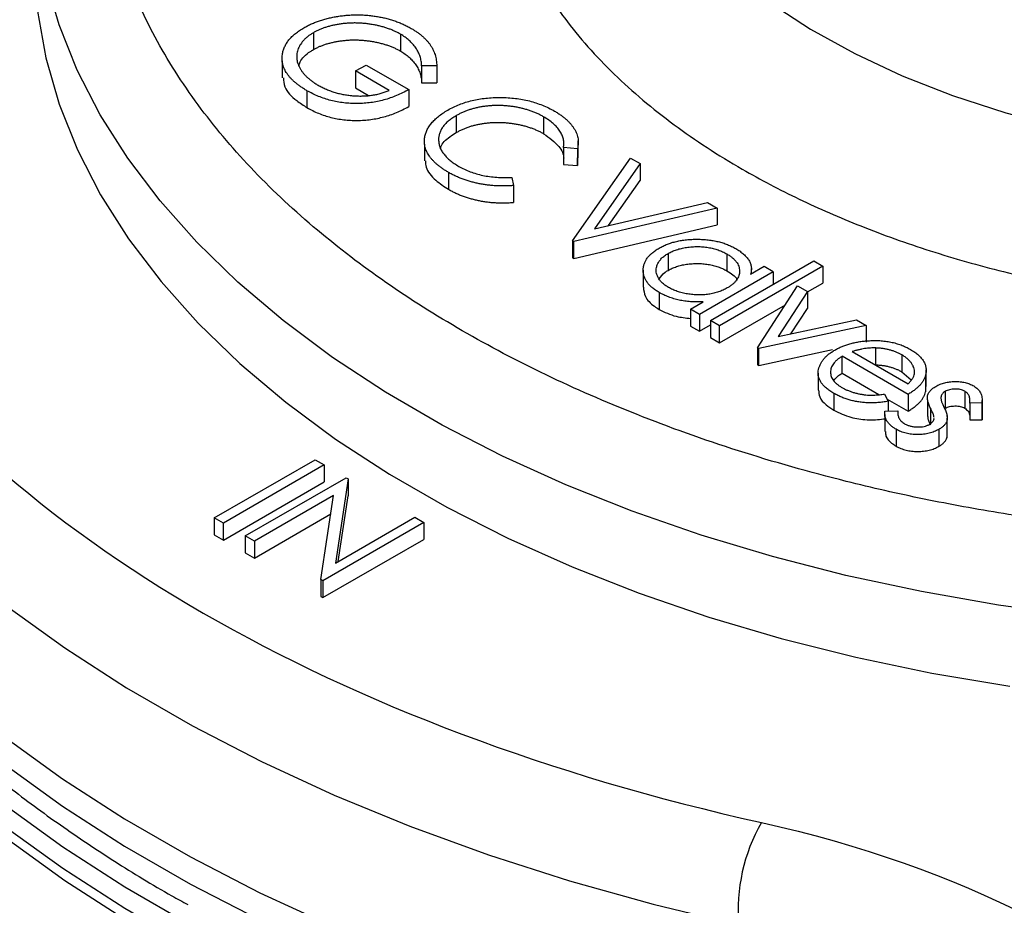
# Model space of a CAD drawing. Header units: inches. Extents: x 0.5 to 21.5, y 0.5 to 16.5.
# Tile 11 of 15: x 17.9 to 18.8, y 12 to 12.9. Entities that reach past the tile are written whole.
import ezdxf

# ---------------------------------------------------------------- set-up
doc = ezdxf.new("R2010")
doc.units = ezdxf.units.IN
doc.header["$LTSCALE"] = 2
doc.header["$MEASUREMENT"] = 0

msp = doc.modelspace()

# ---------------------------------------------------------------- linework, layer by layer
for p, q in [((18.14137, 12.86091), (18.14137, 12.84458)), ((18.22553, 12.85942), (18.22553, 12.84309)), ((18.11119, 12.83369), (18.11119, 12.81736)), ((18.18216, 12.82388), (18.19216, 12.82965)), ((18.21464, 12.80513), (18.18216, 12.82388)), ((18.18216, 12.82388), (18.18216, 12.80755)), ((18.19216, 12.82965), (18.23338, 12.80586)), ((18.26047, 12.82871), (18.24587, 12.82893)), ((18.24587, 12.82893), (18.24587, 12.8126)), ((18.26047, 12.82871), (18.26047, 12.81238)), ((18.24587, 12.8126), (18.26047, 12.81238)), ((18.13514, 12.80487), (18.13514, 12.78854)), ((18.18216, 12.80755), (18.19461, 12.80036)), ((18.23338, 12.80586), (18.23338, 12.78952)), ((18.27925, 12.7807), (18.27925, 12.76437)), ((18.36371, 12.77966), (18.36371, 12.76332)), ((18.39718, 12.74001), (18.39718, 12.75634)), ((18.24873, 12.75327), (18.24873, 12.73693)), ((18.39638, 12.7488), (18.38288, 12.74984)), ((18.38288, 12.74984), (18.38288, 12.73351)), ((18.39638, 12.7488), (18.39638, 12.73247)), ((18.39153, 12.65975), (18.44774, 12.7398)), ((18.39638, 12.73247), (18.39648, 12.74001)), ((18.44774, 12.7398), (18.45711, 12.73439)), ((18.38288, 12.73351), (18.39638, 12.73247)), ((18.45711, 12.73439), (18.4128, 12.67131)), ((18.45711, 12.73439), (18.45711, 12.71806)), ((18.27193, 12.72591), (18.27193, 12.70958)), ((18.33291, 12.721), (18.33476, 12.71323)), ((18.42653, 12.67453), (18.45711, 12.71806)), ((18.33476, 12.71323), (18.33476, 12.6969)), ((18.53143, 12.69148), (18.39277, 12.65903)), ((18.4128, 12.67131), (18.52207, 12.69689)), ((18.52207, 12.69689), (18.53143, 12.69148)), ((18.53143, 12.69148), (18.53143, 12.67515)), ((18.39277, 12.6427), (18.53143, 12.67515)), ((18.39277, 12.65903), (18.39153, 12.65975)), ((18.39153, 12.65975), (18.39153, 12.64342)), ((18.39277, 12.6427), (18.39277, 12.65903)), ((18.39153, 12.64342), (18.39277, 12.6427)), ((18.48394, 12.64762), (18.48394, 12.63129)), ((18.54072, 12.64718), (18.54072, 12.63085)), ((18.52494, 12.58274), (18.62487, 12.64043)), ((18.63362, 12.63538), (18.53368, 12.57769)), ((18.5769, 12.63495), (18.56373, 12.62734)), ((18.56445, 12.62776), (18.56445, 12.63296)), ((18.58565, 12.6299), (18.5769, 12.63495)), ((18.62487, 12.64043), (18.63362, 12.63538)), ((18.63362, 12.63538), (18.63362, 12.61905)), ((18.45993, 12.6314), (18.45993, 12.61507)), ((18.58565, 12.6299), (18.51445, 12.58879)), ((18.58565, 12.6299), (18.58565, 12.61778)), ((18.57041, 12.55649), (18.60913, 12.61634)), ((18.60913, 12.61634), (18.6186, 12.61088)), ((18.6186, 12.61038), (18.63362, 12.61905)), ((18.47537, 12.60991), (18.47537, 12.59358)), ((18.6186, 12.61088), (18.5904, 12.5673)), ((18.6186, 12.61088), (18.6186, 12.59455)), ((18.5057, 12.59384), (18.51802, 12.60095)), ((18.51445, 12.58879), (18.5057, 12.59384)), ((18.5057, 12.59384), (18.5057, 12.57751)), ((18.53368, 12.56136), (18.59733, 12.5981)), ((18.60268, 12.56995), (18.6186, 12.59455)), ((18.51445, 12.58879), (18.51445, 12.57246)), ((18.5057, 12.57751), (18.51445, 12.57246)), ((18.51445, 12.57246), (18.52494, 12.57852)), ((18.52494, 12.58274), (18.52494, 12.5664)), ((18.53368, 12.57769), (18.52494, 12.58274)), ((18.53368, 12.56136), (18.53368, 12.57769)), ((18.67534, 12.57812), (18.57166, 12.55577)), ((18.5904, 12.5673), (18.66587, 12.58359)), ((18.66587, 12.58359), (18.67534, 12.57812)), ((18.67534, 12.57812), (18.67534, 12.56179)), ((18.52494, 12.5664), (18.53368, 12.56136)), ((18.57166, 12.55577), (18.57041, 12.55649)), ((18.57041, 12.55649), (18.57041, 12.54016)), ((18.57166, 12.53943), (18.57166, 12.55577)), ((18.6848, 12.53997), (18.6848, 12.5563)), ((18.57166, 12.53943), (18.64284, 12.55478)), ((18.71581, 12.51149), (18.6521, 12.54827)), ((18.6521, 12.53193), (18.6521, 12.54827)), ((18.66177, 12.55278), (18.71581, 12.52158)), ((18.70982, 12.54956), (18.70982, 12.53323)), ((18.57041, 12.54016), (18.57166, 12.53943)), ((18.62894, 12.5318), (18.62894, 12.51547)), ((18.6521, 12.53193), (18.68772, 12.51137)), ((18.70982, 12.53323), (18.71875, 12.52561)), ((18.73277, 12.53023), (18.73277, 12.5139)), ((18.73327, 12.519), (18.73327, 12.53533)), ((18.6442, 12.51245), (18.6442, 12.49611)), ((18.69305, 12.51165), (18.69674, 12.50481)), ((18.71581, 12.51149), (18.71581, 12.49516)), ((18.7517, 12.51432), (18.7517, 12.49799)), ((18.77053, 12.51451), (18.77053, 12.49818)), ((18.69568, 12.50678), (18.71581, 12.49516)), ((18.69674, 12.50481), (18.69674, 12.49525)), ((18.7346, 12.50635), (18.7346, 12.49002)), ((18.78738, 12.50319), (18.77534, 12.50309)), ((18.77534, 12.50309), (18.77534, 12.48676)), ((18.78738, 12.50319), (18.78738, 12.48686)), ((18.78748, 12.48928), (18.78748, 12.50561)), ((18.69327, 12.49192), (18.69327, 12.47559)), ((18.69348, 12.49513), (18.70587, 12.49559)), ((18.73745, 12.49825), (18.73745, 12.48312)), ((18.75351, 12.49025), (18.75351, 12.4906)), ((18.78738, 12.48686), (18.78727, 12.48927)), ((18.74091, 12.48778), (18.74084, 12.48865)), ((18.75332, 12.48591), (18.75332, 12.46958)), ((18.75351, 12.47427), (18.75351, 12.48841)), ((18.77534, 12.48676), (18.78738, 12.48686)), ((18.70419, 12.47781), (18.70419, 12.46148)), ((18.74563, 12.47764), (18.74563, 12.46131)), ((18.04559, 12.39205), (18.14303, 12.4483)), ((18.15177, 12.44325), (18.05434, 12.387)), ((18.14303, 12.4483), (18.15177, 12.44325)), ((18.15177, 12.44325), (18.15177, 12.42692)), ((18.05434, 12.37067), (18.15177, 12.42692)), ((18.07557, 12.37475), (18.17301, 12.43099)), ((18.17484, 12.42994), (18.16253, 12.3485)), ((18.17301, 12.43099), (18.17484, 12.42994)), ((18.17484, 12.42994), (18.17484, 12.4136)), ((18.16083, 12.41387), (18.08432, 12.3697)), ((18.14853, 12.33263), (18.16083, 12.41387)), ((18.16523, 12.35007), (18.17484, 12.4136)), ((18.08432, 12.35337), (18.15812, 12.39597)), ((18.05434, 12.387), (18.04559, 12.39205)), ((18.04559, 12.39205), (18.04559, 12.37572)), ((18.05434, 12.37067), (18.05434, 12.387)), ((18.24796, 12.38773), (18.15052, 12.33148)), ((18.16253, 12.3485), (18.23922, 12.39277)), ((18.23922, 12.39277), (18.24796, 12.38773)), ((18.24796, 12.38773), (18.24796, 12.3714)), ((18.04559, 12.37572), (18.05434, 12.37067)), ((18.08432, 12.3697), (18.07557, 12.37475)), ((18.07557, 12.37475), (18.07557, 12.35841)), ((18.08432, 12.3697), (18.08432, 12.35337)), ((18.15052, 12.31515), (18.24796, 12.3714)), ((18.07557, 12.35841), (18.08432, 12.35337)), ((18.14853, 12.33263), (18.14853, 12.3163)), ((18.15052, 12.33148), (18.14853, 12.33263)), ((18.15052, 12.33148), (18.15052, 12.31515)), ((18.14853, 12.3163), (18.15052, 12.31515))]:
    msp.add_line(p, q)
at = {"flags": 128}
for points in [[(18.87876, 12.29754), (18.8031, 12.3079), (18.72869, 12.32094), (18.65582, 12.3366), (18.58476, 12.35482), (18.51578, 12.37554), (18.44914, 12.39868), (18.38511, 12.42414), (18.32391, 12.45184), (18.2658, 12.48167), (18.21098, 12.5135), (18.15967, 12.54723), (18.11205, 12.58272), (18.06833, 12.61984), (18.02865, 12.65844), (17.99317, 12.69839), (17.96203, 12.73952), (17.93534, 12.78168), (17.91321, 12.82472), (17.89571, 12.86846), (17.88293, 12.91273)], [(18.58257, 12.8896), (18.62167, 12.86416), (18.66429, 12.84069), (18.71014, 12.81935), (18.7589, 12.80028), (18.81024, 12.78361), (18.86379, 12.76946), (18.9192, 12.75793), (18.97608, 12.74909), (19.03403, 12.74302), (19.09266, 12.73974), (19.15155, 12.73928), (19.21031, 12.74165), (19.26852, 12.74683), (19.32579, 12.75479), (19.38171, 12.76546), (19.43591, 12.77877), (19.488, 12.79464), (19.53763, 12.81295), (19.58445, 12.83358), (19.62814, 12.85638), (19.6684, 12.8812)], [(17.87478, 12.88157), (17.8828, 12.83654), (17.89565, 12.79189), (17.91329, 12.74778), (17.93565, 12.70439), (17.96263, 12.66189), (17.99415, 12.62044), (18.03007, 12.58021), (18.07026, 12.54134), (18.11455, 12.50399), (18.16279, 12.4683), (18.21477, 12.43441), (18.27031, 12.40246), (18.32918, 12.37256), (18.39116, 12.34483), (18.45601, 12.31939), (18.52348, 12.29632), (18.5933, 12.27571), (18.6652, 12.25766), (18.73891, 12.24222), (18.81414, 12.22946)], [(17.62794, 12.53275), (17.66251, 12.48495), (17.70164, 12.43832), (17.74521, 12.39303), (17.79307, 12.34921), (17.84509, 12.307), (17.9011, 12.26652), (17.96092, 12.22791), (18.02438, 12.19127), (18.09127, 12.15674), (18.16139, 12.1244), (18.23451, 12.09438), (18.31042, 12.06674), (18.38888, 12.04159), (18.46964, 12.019), (18.55245, 11.99905)], [(17.62543, 12.40661), (17.66007, 12.35872), (17.69926, 12.31202), (17.7429, 12.26666), (17.79084, 12.22276), (17.84295, 12.18048), (17.89905, 12.13993), (17.95897, 12.10125), (18.02253, 12.06456), (18.08954, 12.02997), (18.15977, 11.99758), (18.23302, 11.9675), (18.30905, 11.93982), (18.38764, 11.91463), (18.46853, 11.892), (18.55148, 11.87201)], [(17.62543, 12.38048), (17.66007, 12.33259), (17.69926, 12.28589), (17.7429, 12.24053), (17.79084, 12.19663), (17.84295, 12.15435), (17.89905, 12.1138), (17.95897, 12.07512), (18.02253, 12.03843), (18.08954, 12.00384), (18.15977, 11.97145), (18.23302, 11.94137), (18.30905, 11.91369), (18.38764, 11.8885), (18.46853, 11.86587), (18.55148, 11.84588)], [(18.55095, 11.8065), (18.46811, 11.82647), (18.38733, 11.84908), (18.30884, 11.87424), (18.2329, 11.90187), (18.15974, 11.93191), (18.08958, 11.96424), (18.02265, 11.99878), (17.95914, 12.03541), (17.89926, 12.07402), (17.84319, 12.11449), (17.7911, 12.1567), (17.74316, 12.20052), (17.6995, 12.2458), (17.66028, 12.29242), (17.62561, 12.34022)], [(17.62561, 12.31981), (17.66028, 12.27201), (17.6995, 12.22539), (17.74316, 12.1801), (17.7911, 12.13629), (17.84319, 12.09408), (17.89926, 12.05361), (17.95914, 12.01499), (18.02265, 11.97836), (18.08958, 11.94383), (18.15974, 11.91149), (18.2329, 11.88146), (18.30884, 11.85382), (18.38733, 11.82866), (18.46811, 11.80606), (18.55095, 11.78608)], [(17.62811, 12.30781), (17.66268, 12.26008), (17.7018, 12.21353), (17.74534, 12.16831), (17.79317, 12.12455), (17.84513, 12.0824), (17.90108, 12.04198), (17.96083, 12.00342), (18.02421, 11.96683), (18.09101, 11.93234), (18.16102, 11.90004), (18.23404, 11.87004), (18.30984, 11.84243), (18.38817, 11.81729), (18.46881, 11.79471), (18.5515, 11.77475)]]:
    msp.add_lwpolyline(points, dxfattribs=at)
msp.add_arc((18.72017, 12.01402), 0.16839, 150.14606, 185.10085)
for points, knots in [([(19.97799, 12.57296), (19.9515, 12.55845), (19.89851, 12.52943), (19.80895, 12.4907), (19.7121, 12.45599), (19.6063, 12.42601), (19.49441, 12.40182), (19.37645, 12.38396), (19.2551, 12.373), (19.13159, 12.36934), (19.00807, 12.373), (18.89999, 12.38276), (18.80777, 12.39578), (18.73087, 12.40987), (18.64483, 12.42942), (18.5511, 12.456), (18.45413, 12.49065), (18.36497, 12.5296), (18.28401, 12.57227), (18.21009, 12.61902), (18.1426, 12.67049), (18.08258, 12.72647), (18.03063, 12.78753), (17.98872, 12.85212), (17.95779, 12.92022), (17.9388, 12.99027), (17.93247, 13.06157), (17.9388, 13.13288), (17.95571, 13.19527), (17.97826, 13.24851), (18.00267, 13.2929), (18.03654, 13.34257), (18.08254, 13.3967), (18.14272, 13.45259), (18.20708, 13.50238), (18.25433, 13.53119), (18.27648, 13.5447)], [0, 0, 0, 0, 0.029222, 0.058447, 0.089422, 0.120403, 0.15267, 0.184941, 0.217894, 0.250853, 0.283806, 0.316765, 0.338296, 0.359782, 0.381318, 0.412294, 0.443274, 0.472495, 0.501721, 0.530942, 0.560169, 0.591144, 0.622125, 0.654391, 0.686663, 0.719616, 0.752575, 0.785528, 0.818486, 0.840018, 0.861503, 0.88304, 0.914015, 0.944996, 0.974218, 1, 1, 1, 1]), ([(18.42308, 13.29313), (18.42168, 13.29184), (18.40635, 13.27765), (18.38288, 13.2479), (18.3538, 13.20414), (18.3329, 13.15775), (18.31994, 13.1101), (18.31565, 13.06158), (18.31995, 13.01306), (18.33287, 12.96539), (18.35392, 12.91905), (18.3855, 12.87037), (18.42962, 12.82057), (18.48757, 12.77173), (18.54873, 12.73185), (18.60993, 12.6996), (18.6706, 12.67309), (18.73659, 12.64951), (18.80856, 12.6291), (18.8847, 12.61264), (18.96496, 12.60049), (19.04753, 12.59303), (19.13157, 12.59055), (19.21562, 12.59303), (19.29819, 12.60049), (19.37846, 12.61265), (19.46282, 12.63086), (19.54895, 12.65641), (19.63405, 12.68957), (19.68328, 12.71605), (19.70752, 12.72909)], [0, 0, 0, 0, 0.003386, 0.037171, 0.072356, 0.107549, 0.143482, 0.179424, 0.215357, 0.2513, 0.286484, 0.321677, 0.366685, 0.410467, 0.452937, 0.4848, 0.516672, 0.550449, 0.584234, 0.619419, 0.654612, 0.690545, 0.726487, 0.76242, 0.798363, 0.833547, 0.868741, 0.913748, 0.957533, 1, 1, 1, 1]), ([(18.13224, 12.86573), (18.1334, 12.86638), (18.1357, 12.86768), (18.13944, 12.86943), (18.14328, 12.87105), (18.14728, 12.8725), (18.15145, 12.87378), (18.15578, 12.87491), (18.16024, 12.8759), (18.16484, 12.8767), (18.1695, 12.87736), (18.17419, 12.8778), (18.17888, 12.87809), (18.18356, 12.87818), (18.18824, 12.87808), (18.19292, 12.87779), (18.19759, 12.87733), (18.20224, 12.87668), (18.20682, 12.87585), (18.21132, 12.87484), (18.21569, 12.87364), (18.21997, 12.87228), (18.22411, 12.87072), (18.22814, 12.869), (18.2321, 12.86712), (18.23457, 12.86573), (18.23582, 12.86502)], [0, 0, 0, 0, 0.042042, 0.08355, 0.124652, 0.165314, 0.206254, 0.247057, 0.288418, 0.330078, 0.371767, 0.412848, 0.453422, 0.493967, 0.534349, 0.574922, 0.615865, 0.657226, 0.698986, 0.740469, 0.78231, 0.824555, 0.867032, 0.910493, 0.954616, 1, 1, 1, 1]), ([(18.22553, 12.85942), (18.22458, 12.85996), (18.22267, 12.86104), (18.21957, 12.86248), (18.21638, 12.86384), (18.21304, 12.86507), (18.20955, 12.86617), (18.20593, 12.86717), (18.20216, 12.86802), (18.19828, 12.86876), (18.19434, 12.86939), (18.19039, 12.86983), (18.18647, 12.87013), (18.18256, 12.87026), (18.17868, 12.87026), (18.17481, 12.87008), (18.17097, 12.86976), (18.16717, 12.86927), (18.16346, 12.86865), (18.15986, 12.86792), (18.15642, 12.86705), (18.15311, 12.86607), (18.14995, 12.86497), (18.14693, 12.86375), (18.14406, 12.86239), (18.14227, 12.8614), (18.14137, 12.86091)], [0, 0, 0, 0, 0.042848, 0.085584, 0.127738, 0.170094, 0.212536, 0.255515, 0.298646, 0.342636, 0.386565, 0.429577, 0.471703, 0.513552, 0.555118, 0.596385, 0.637976, 0.679684, 0.7212, 0.761763, 0.80208, 0.841782, 0.881042, 0.920621, 0.960095, 1, 1, 1, 1]), ([(18.11135, 12.83988), (18.11159, 12.84112), (18.11206, 12.84357), (18.1134, 12.84715), (18.11524, 12.8506), (18.11761, 12.85391), (18.12049, 12.85709), (18.12388, 12.86013), (18.1278, 12.86303), (18.13074, 12.86483), (18.13224, 12.86573)], [0, 0, 0, 0, 0.127896, 0.253668, 0.376738, 0.499344, 0.621999, 0.745699, 0.871345, 1, 1, 1, 1]), ([(18.14137, 12.86091), (18.14049, 12.86038), (18.13874, 12.85932), (18.13633, 12.85762), (18.1342, 12.8558), (18.13221, 12.85393), (18.13052, 12.85194), (18.129, 12.84988), (18.12773, 12.84772), (18.12671, 12.84548), (18.1259, 12.84321), (18.12541, 12.8409), (18.12513, 12.83859), (18.12519, 12.83628), (18.12547, 12.83395), (18.12607, 12.83162), (18.12693, 12.82927), (18.12806, 12.82694), (18.12945, 12.82463), (18.13105, 12.82236), (18.13294, 12.82017), (18.13506, 12.81805), (18.13739, 12.81597), (18.14001, 12.81398), (18.1428, 12.81203), (18.14486, 12.81082), (18.1459, 12.8102)], [0, 0, 0, 0, 0.038993, 0.07788, 0.116649, 0.155344, 0.194634, 0.234276, 0.274561, 0.315681, 0.357032, 0.398094, 0.439109, 0.479843, 0.521283, 0.562849, 0.6053, 0.648415, 0.691733, 0.735154, 0.778373, 0.821664, 0.865526, 0.909733, 0.954523, 1, 1, 1, 1]), ([(18.23582, 12.86502), (18.23681, 12.86443), (18.23878, 12.86326), (18.24154, 12.86141), (18.24411, 12.85952), (18.24651, 12.85757), (18.24871, 12.85556), (18.25072, 12.85349), (18.25257, 12.85138), (18.25419, 12.84919), (18.25563, 12.84693), (18.25691, 12.84459), (18.25798, 12.84217), (18.25885, 12.83965), (18.25956, 12.83704), (18.26003, 12.83434), (18.26038, 12.83155), (18.26044, 12.82966), (18.26047, 12.82871)], [0, 0, 0, 0, 0.0616172, 0.1221797, 0.182217, 0.2414733, 0.3009571, 0.3599663, 0.4190304, 0.4780665, 0.5379906, 0.5989585, 0.6613196, 0.7252464, 0.7912193, 0.8587454, 0.9283173, 1, 1, 1, 1]), ([(18.14137, 12.84458), (18.14227, 12.84507), (18.14406, 12.84606), (18.14693, 12.84742), (18.14995, 12.84864), (18.15311, 12.84974), (18.15642, 12.85072), (18.15986, 12.85159), (18.16346, 12.85232), (18.16717, 12.85294), (18.17097, 12.85343), (18.17481, 12.85375), (18.17868, 12.85392), (18.18256, 12.85393), (18.18647, 12.8538), (18.19039, 12.8535), (18.19434, 12.85305), (18.19828, 12.85243), (18.20216, 12.85169), (18.20593, 12.85083), (18.20955, 12.84984), (18.21304, 12.84874), (18.21638, 12.84751), (18.21957, 12.84615), (18.22267, 12.8447), (18.22458, 12.84363), (18.22553, 12.84309)], [0, 0, 0, 0, 0.039905, 0.079379, 0.118958, 0.158218, 0.19792, 0.238237, 0.2788, 0.320316, 0.362024, 0.403615, 0.444882, 0.486448, 0.528297, 0.570423, 0.613435, 0.657364, 0.701354, 0.744485, 0.787464, 0.829906, 0.872262, 0.914416, 0.957152, 1, 1, 1, 1]), ([(18.24587, 12.82893), (18.24578, 12.83045), (18.2456, 12.83346), (18.24454, 12.83787), (18.24275, 12.84212), (18.24034, 12.84616), (18.23738, 12.84997), (18.2339, 12.85346), (18.23004, 12.85665), (18.22702, 12.85851), (18.22553, 12.85942)], [0, 0, 0, 0, 0.1365057, 0.2690316, 0.3989196, 0.527082, 0.6522723, 0.7721365, 0.8874883, 1, 1, 1, 1]), ([(18.12743, 12.82859), (18.12769, 12.82997), (18.12866, 12.83519), (18.1348, 12.84056), (18.14037, 12.84397), (18.14137, 12.84458)], [0, 0, 0, 0, 0.226098, 0.861001, 1, 1, 1, 1]), ([(18.22553, 12.84309), (18.22702, 12.84218), (18.23004, 12.84032), (18.2339, 12.83713), (18.23738, 12.83364), (18.24034, 12.82983), (18.24275, 12.82578), (18.24454, 12.82154), (18.2456, 12.81713), (18.24578, 12.81412), (18.24587, 12.8126)], [0, 0, 0, 0, 0.1125117, 0.2278635, 0.3477277, 0.472918, 0.6010804, 0.7309684, 0.8634943, 1, 1, 1, 1]), ([(18.13514, 12.80487), (18.13406, 12.80552), (18.13192, 12.80679), (18.12894, 12.80877), (18.12617, 12.81076), (18.12365, 12.81281), (18.12134, 12.81488), (18.11929, 12.81699), (18.11745, 12.81914), (18.11582, 12.82131), (18.11446, 12.82352), (18.11333, 12.82576), (18.1124, 12.82803), (18.11172, 12.83034), (18.11127, 12.83268), (18.11106, 12.83506), (18.11107, 12.83746), (18.11126, 12.83907), (18.11135, 12.83988)], [0, 0, 0, 0, 0.069237, 0.136557, 0.202094, 0.266464, 0.329769, 0.391879, 0.453271, 0.514115, 0.57439, 0.634142, 0.693923, 0.754152, 0.81447, 0.875661, 0.937348, 1, 1, 1, 1]), ([(18.11235, 12.81743), (18.11253, 12.81442), (18.11299, 12.80644), (18.12255, 12.79652), (18.13172, 12.79071), (18.13514, 12.78854)], [0, 0, 0, 0, 0.2748414, 0.7289112, 1, 1, 1, 1]), ([(18.23338, 12.80586), (18.23147, 12.80481), (18.22773, 12.80276), (18.22176, 12.80006), (18.21569, 12.79777), (18.20952, 12.79587), (18.20322, 12.79439), (18.19681, 12.7933), (18.19028, 12.79266), (18.1837, 12.79237), (18.17712, 12.79253), (18.17065, 12.79306), (18.16432, 12.79402), (18.15815, 12.79539), (18.15213, 12.79715), (18.14626, 12.79933), (18.14054, 12.8019), (18.13697, 12.80387), (18.13514, 12.80487)], [0, 0, 0, 0, 0.071272, 0.139493, 0.204635, 0.267406, 0.328446, 0.388397, 0.447734, 0.507392, 0.566768, 0.625478, 0.684067, 0.743248, 0.804033, 0.866499, 0.931723, 1, 1, 1, 1]), ([(18.1459, 12.8102), (18.14719, 12.80949), (18.14972, 12.80809), (18.15377, 12.80622), (18.1579, 12.80456), (18.16217, 12.80316), (18.16655, 12.80199), (18.17103, 12.80105), (18.17564, 12.80036), (18.18032, 12.7999), (18.18501, 12.79969), (18.18961, 12.79972), (18.19409, 12.79999), (18.19845, 12.80054), (18.20271, 12.80129), (18.20684, 12.80232), (18.21085, 12.80359), (18.21337, 12.80462), (18.21464, 12.80513)], [0, 0, 0, 0, 0.070632, 0.138698, 0.204924, 0.269449, 0.332647, 0.395314, 0.457778, 0.520673, 0.58287, 0.643335, 0.702602, 0.760732, 0.819484, 0.878265, 0.938489, 1, 1, 1, 1]), ([(18.27117, 12.78613), (18.27297, 12.78712), (18.2765, 12.78906), (18.28228, 12.79157), (18.2883, 12.79369), (18.29456, 12.79543), (18.3011, 12.79675), (18.30789, 12.79769), (18.31494, 12.79823), (18.32216, 12.79837), (18.32941, 12.79813), (18.33651, 12.79749), (18.34337, 12.79641), (18.35004, 12.79497), (18.35647, 12.79311), (18.36266, 12.79083), (18.36866, 12.78818), (18.37237, 12.78614), (18.37425, 12.78511)], [0, 0, 0, 0, 0.064556, 0.127011, 0.18795, 0.247928, 0.307764, 0.368249, 0.429483, 0.492755, 0.556268, 0.618226, 0.679663, 0.741252, 0.80342, 0.866819, 0.93233, 1, 1, 1, 1]), ([(18.13514, 12.78854), (18.13697, 12.78754), (18.14054, 12.78557), (18.14626, 12.78299), (18.15213, 12.78082), (18.15815, 12.77906), (18.16432, 12.77769), (18.17065, 12.77673), (18.17712, 12.7762), (18.1837, 12.77604), (18.19028, 12.77632), (18.19681, 12.77697), (18.20322, 12.77806), (18.20952, 12.77954), (18.21569, 12.78144), (18.22176, 12.78373), (18.22773, 12.78643), (18.23147, 12.78848), (18.23338, 12.78952)], [0, 0, 0, 0, 0.068277, 0.133501, 0.195967, 0.256752, 0.315933, 0.374522, 0.433232, 0.492608, 0.552266, 0.611603, 0.671554, 0.732594, 0.795365, 0.860507, 0.928728, 1, 1, 1, 1]), ([(18.24878, 12.75895), (18.24901, 12.76021), (18.24946, 12.76274), (18.25085, 12.76644), (18.25278, 12.77003), (18.25532, 12.7735), (18.25842, 12.77686), (18.26212, 12.78008), (18.26633, 12.78322), (18.26954, 12.78515), (18.27117, 12.78613)], [0, 0, 0, 0, 0.124329, 0.247156, 0.36878, 0.490734, 0.613614, 0.738958, 0.867311, 1, 1, 1, 1]), ([(18.36371, 12.77966), (18.36272, 12.78021), (18.36075, 12.78132), (18.35757, 12.78282), (18.35432, 12.78421), (18.35093, 12.78547), (18.34743, 12.78658), (18.34383, 12.78759), (18.34009, 12.78842), (18.33626, 12.78916), (18.33238, 12.78974), (18.3285, 12.79017), (18.32465, 12.79045), (18.32082, 12.79059), (18.31702, 12.79056), (18.31324, 12.7904), (18.30948, 12.79006), (18.30575, 12.78961), (18.30208, 12.789), (18.29851, 12.78824), (18.29502, 12.78735), (18.29166, 12.7863), (18.28839, 12.78512), (18.28523, 12.78378), (18.28214, 12.78233), (18.28022, 12.78125), (18.27925, 12.7807)], [0, 0, 0, 0, 0.043958, 0.087509, 0.130473, 0.173052, 0.215425, 0.257675, 0.300181, 0.343153, 0.38596, 0.427724, 0.468859, 0.509536, 0.549725, 0.589825, 0.630254, 0.67072, 0.711239, 0.751608, 0.791759, 0.832446, 0.873309, 0.914536, 0.95692, 1, 1, 1, 1]), ([(18.37425, 12.78511), (18.37535, 12.78445), (18.37754, 12.78316), (18.38056, 12.78112), (18.38332, 12.77903), (18.38584, 12.77689), (18.38817, 12.77471), (18.39016, 12.77246), (18.39193, 12.77017), (18.39348, 12.76785), (18.39474, 12.7655), (18.39576, 12.76313), (18.39649, 12.76076), (18.39702, 12.75838), (18.39723, 12.75599), (18.39726, 12.7536), (18.39695, 12.7512), (18.39657, 12.7496), (18.39638, 12.7488)], [0, 0, 0, 0, 0.068544, 0.135676, 0.201205, 0.265669, 0.329637, 0.392763, 0.455062, 0.517479, 0.579139, 0.640086, 0.700207, 0.759818, 0.819637, 0.879361, 0.939515, 1, 1, 1, 1]), ([(18.27925, 12.7807), (18.27785, 12.77985), (18.27509, 12.77818), (18.27156, 12.77543), (18.26853, 12.77261), (18.26615, 12.76962), (18.26426, 12.76654), (18.26304, 12.76332), (18.26232, 12.75999), (18.26222, 12.75658), (18.26266, 12.75316), (18.26366, 12.74979), (18.26529, 12.74653), (18.26744, 12.74335), (18.27019, 12.74028), (18.27353, 12.73731), (18.27738, 12.7344), (18.28035, 12.73262), (18.28187, 12.73171)], [0, 0, 0, 0, 0.064323, 0.12629, 0.186726, 0.246146, 0.305576, 0.365429, 0.426326, 0.48884, 0.551725, 0.613919, 0.675484, 0.737334, 0.800229, 0.864502, 0.931041, 1, 1, 1, 1]), ([(18.38288, 12.74984), (18.38298, 12.75053), (18.38319, 12.7519), (18.38326, 12.75396), (18.38314, 12.75599), (18.38284, 12.758), (18.38228, 12.75998), (18.38156, 12.76194), (18.38062, 12.76388), (18.37911, 12.76644), (18.37674, 12.76956), (18.37313, 12.77312), (18.36883, 12.77654), (18.36544, 12.77861), (18.36371, 12.77966)], [0, 0, 0, 0, 0.063163, 0.125475, 0.187121, 0.248294, 0.309295, 0.36985, 0.430973, 0.492456, 0.616148, 0.740844, 0.868183, 1, 1, 1, 1]), ([(18.27925, 12.76437), (18.28022, 12.76492), (18.28214, 12.766), (18.28523, 12.76745), (18.28839, 12.76879), (18.29166, 12.76997), (18.29502, 12.77102), (18.29851, 12.77191), (18.30208, 12.77267), (18.30575, 12.77328), (18.30948, 12.77373), (18.31324, 12.77407), (18.31702, 12.77423), (18.32082, 12.77426), (18.32465, 12.77412), (18.3285, 12.77384), (18.33238, 12.77341), (18.33626, 12.77283), (18.34009, 12.77209), (18.34383, 12.77125), (18.34743, 12.77025), (18.35093, 12.76914), (18.35432, 12.76788), (18.35757, 12.76649), (18.36075, 12.76499), (18.36272, 12.76388), (18.36371, 12.76332)], [0, 0, 0, 0, 0.04308, 0.085464, 0.126691, 0.167554, 0.208241, 0.248392, 0.288761, 0.32928, 0.369746, 0.410175, 0.450275, 0.490464, 0.531141, 0.572276, 0.61404, 0.656847, 0.699819, 0.742325, 0.784575, 0.826948, 0.869527, 0.912491, 0.956042, 1, 1, 1, 1]), ([(18.27193, 12.72591), (18.27089, 12.72652), (18.26883, 12.72772), (18.26601, 12.72962), (18.26335, 12.73153), (18.26094, 12.73347), (18.25869, 12.73542), (18.25673, 12.73743), (18.25494, 12.73945), (18.25338, 12.7415), (18.25203, 12.74358), (18.25091, 12.7457), (18.25002, 12.74784), (18.24931, 12.75001), (18.24884, 12.7522), (18.24859, 12.75442), (18.24854, 12.75668), (18.2487, 12.75819), (18.24878, 12.75895)], [0, 0, 0, 0, 0.069663, 0.13775, 0.203917, 0.26878, 0.332414, 0.394754, 0.45618, 0.516996, 0.577396, 0.637198, 0.696999, 0.756756, 0.816554, 0.876948, 0.938132, 1, 1, 1, 1]), ([(18.26423, 12.74877), (18.26432, 12.74937), (18.26494, 12.75366), (18.27095, 12.75908), (18.27724, 12.76309), (18.27925, 12.76437)], [0, 0, 0, 0, 0.099409, 0.711299, 1, 1, 1, 1]), ([(18.36371, 12.76332), (18.36917, 12.75943), (18.37892, 12.75249), (18.38329, 12.74334), (18.3831, 12.73926), (18.38309, 12.73908)], [0, 0, 0, 0, 0.549788, 0.980203, 1, 1, 1, 1]), ([(18.2495, 12.73697), (18.2496, 12.73496), (18.24995, 12.72835), (18.25801, 12.71861), (18.26761, 12.71238), (18.27193, 12.70958)], [0, 0, 0, 0, 0.192958, 0.636466, 1, 1, 1, 1]), ([(18.28187, 12.73171), (18.28362, 12.73076), (18.28706, 12.72888), (18.29275, 12.7265), (18.29872, 12.72452), (18.30499, 12.72295), (18.31157, 12.72182), (18.31843, 12.7211), (18.32559, 12.7208), (18.33044, 12.72093), (18.33291, 12.721)], [0, 0, 0, 0, 0.1285152, 0.2529486, 0.3747547, 0.4959398, 0.6171806, 0.7409095, 0.8678111, 1, 1, 1, 1]), ([(18.33476, 12.71323), (18.33335, 12.71313), (18.33054, 12.71292), (18.32631, 12.71278), (18.32212, 12.71278), (18.31795, 12.71293), (18.31379, 12.7132), (18.30967, 12.71365), (18.30557, 12.71422), (18.30152, 12.71495), (18.29751, 12.71581), (18.2936, 12.71684), (18.28975, 12.71799), (18.28599, 12.71929), (18.28232, 12.72072), (18.27877, 12.72232), (18.27526, 12.72403), (18.27305, 12.72528), (18.27193, 12.72591)], [0, 0, 0, 0, 0.0616723, 0.1230491, 0.1834691, 0.2437187, 0.3042692, 0.3648513, 0.425591, 0.4870341, 0.5488613, 0.611156, 0.673539, 0.7369699, 0.8007916, 0.8660169, 0.9321029, 1, 1, 1, 1]), ([(18.27193, 12.70958), (18.27305, 12.70895), (18.27526, 12.7077), (18.27877, 12.70599), (18.28232, 12.70439), (18.28599, 12.70296), (18.28975, 12.70166), (18.2936, 12.70051), (18.29751, 12.69948), (18.30152, 12.69862), (18.30557, 12.69789), (18.30967, 12.69732), (18.31379, 12.69687), (18.31795, 12.6966), (18.32212, 12.69645), (18.32631, 12.69645), (18.33054, 12.69659), (18.33335, 12.6968), (18.33476, 12.6969)], [0, 0, 0, 0, 0.0678971, 0.1339831, 0.1992084, 0.2630301, 0.326461, 0.388844, 0.4511387, 0.5129659, 0.574409, 0.6351487, 0.6957308, 0.7562813, 0.8165309, 0.8769509, 0.9383277, 1, 1, 1, 1]), ([(18.47529, 12.65273), (18.47656, 12.65342), (18.47908, 12.65479), (18.48319, 12.65657), (18.48752, 12.65808), (18.49206, 12.65929), (18.4968, 12.66024), (18.50175, 12.66089), (18.5069, 12.66129), (18.51218, 12.66138), (18.51747, 12.66122), (18.52263, 12.66078), (18.5276, 12.66006), (18.53237, 12.65905), (18.53695, 12.65779), (18.54132, 12.65624), (18.54548, 12.6544), (18.54804, 12.65301), (18.54934, 12.6523)], [0, 0, 0, 0, 0.063781, 0.126093, 0.186924, 0.247601, 0.308037, 0.369349, 0.432257, 0.497022, 0.561849, 0.624889, 0.686996, 0.748051, 0.809562, 0.871617, 0.934879, 1, 1, 1, 1]), ([(18.47537, 12.60991), (18.47415, 12.61065), (18.47173, 12.61213), (18.46861, 12.61453), (18.46594, 12.61704), (18.46373, 12.61967), (18.46205, 12.62241), (18.46084, 12.62527), (18.46009, 12.62824), (18.45986, 12.63128), (18.46005, 12.63433), (18.46076, 12.63731), (18.46195, 12.64017), (18.46363, 12.64293), (18.46581, 12.64557), (18.4685, 12.64808), (18.47164, 12.6505), (18.47406, 12.65198), (18.47529, 12.65273)], [0, 0, 0, 0, 0.064627, 0.127448, 0.189025, 0.249958, 0.310703, 0.372084, 0.434702, 0.499345, 0.563968, 0.626519, 0.688074, 0.749265, 0.810309, 0.871887, 0.935039, 1, 1, 1, 1]), ([(18.48394, 12.64762), (18.4852, 12.6483), (18.48771, 12.64966), (18.49209, 12.65127), (18.49679, 12.65261), (18.50186, 12.65352), (18.50706, 12.65414), (18.51233, 12.6543), (18.51756, 12.65408), (18.5227, 12.65343), (18.52767, 12.65241), (18.53238, 12.65103), (18.53678, 12.6493), (18.53939, 12.64789), (18.54072, 12.64718)], [0, 0, 0, 0, 0.081994, 0.163349, 0.245826, 0.330367, 0.415198, 0.497941, 0.580476, 0.66374, 0.747513, 0.830399, 0.914076, 1, 1, 1, 1]), ([(18.54934, 12.6523), (18.55076, 12.65144), (18.55353, 12.64975), (18.55705, 12.64696), (18.5599, 12.64404), (18.56215, 12.64101), (18.5637, 12.63782), (18.56445, 12.63446), (18.56453, 12.63094), (18.564, 12.62856), (18.56373, 12.62734)], [0, 0, 0, 0, 0.12985, 0.254629, 0.376538, 0.495767, 0.615298, 0.738131, 0.865209, 1, 1, 1, 1]), ([(18.48443, 12.61478), (18.48322, 12.61552), (18.48083, 12.617), (18.47792, 12.61953), (18.47555, 12.62223), (18.47384, 12.62512), (18.47274, 12.62811), (18.47234, 12.63115), (18.47268, 12.63421), (18.47372, 12.63725), (18.47539, 12.64018), (18.4776, 12.64293), (18.48046, 12.64543), (18.48278, 12.64689), (18.48394, 12.64762)], [0, 0, 0, 0, 0.0837505, 0.1666588, 0.248723, 0.3328842, 0.4170009, 0.5001629, 0.5835697, 0.6690181, 0.7543487, 0.8371274, 0.9184038, 1, 1, 1, 1]), ([(18.54072, 12.64718), (18.54169, 12.6466), (18.5436, 12.64545), (18.54605, 12.64356), (18.54819, 12.64163), (18.5499, 12.63958), (18.55129, 12.63748), (18.55227, 12.6353), (18.55286, 12.63303), (18.5531, 12.63072), (18.55294, 12.62842), (18.55242, 12.62616), (18.5515, 12.62398), (18.55021, 12.62187), (18.54851, 12.61985), (18.54643, 12.61791), (18.54399, 12.61604), (18.5421, 12.61489), (18.54115, 12.6143)], [0, 0, 0, 0, 0.066044, 0.130024, 0.192374, 0.253884, 0.314896, 0.375806, 0.438242, 0.501591, 0.564881, 0.626533, 0.687516, 0.748106, 0.808796, 0.870822, 0.934371, 1, 1, 1, 1]), ([(18.48394, 12.63129), (18.4852, 12.63197), (18.48771, 12.63333), (18.49209, 12.63494), (18.49679, 12.63627), (18.50186, 12.63719), (18.50706, 12.63781), (18.51233, 12.63797), (18.51756, 12.63775), (18.5227, 12.6371), (18.52767, 12.63607), (18.53238, 12.6347), (18.53678, 12.63297), (18.53939, 12.63156), (18.54072, 12.63085)], [0, 0, 0, 0, 0.081994, 0.163349, 0.245826, 0.330367, 0.415198, 0.497941, 0.580476, 0.66374, 0.747513, 0.830399, 0.914076, 1, 1, 1, 1]), ([(18.47529, 12.62314), (18.47692, 12.62534), (18.47913, 12.62833), (18.48294, 12.63068), (18.48394, 12.63129)], [0, 0, 0, 0, 0.7390422, 1, 1, 1, 1]), ([(18.54072, 12.63085), (18.54489, 12.6284), (18.54921, 12.62585), (18.55027, 12.62253), (18.55031, 12.62241)], [0, 0, 0, 0, 0.964011, 1, 1, 1, 1]), ([(18.46014, 12.61508), (18.46045, 12.61205), (18.46114, 12.60541), (18.468, 12.59816), (18.47379, 12.59456), (18.47537, 12.59358)], [0, 0, 0, 0, 0.380165, 0.831256, 1, 1, 1, 1]), ([(18.54115, 12.6143), (18.53981, 12.61358), (18.53719, 12.61217), (18.53279, 12.61045), (18.52815, 12.60909), (18.52325, 12.60814), (18.51819, 12.6076), (18.51302, 12.60746), (18.5078, 12.60777), (18.50259, 12.60847), (18.49752, 12.60953), (18.49276, 12.61094), (18.48834, 12.61268), (18.48574, 12.61407), (18.48443, 12.61478)], [0, 0, 0, 0, 0.086532, 0.169524, 0.251327, 0.332679, 0.413628, 0.494529, 0.576971, 0.661822, 0.747497, 0.831789, 0.91521, 1, 1, 1, 1]), ([(18.51802, 12.60095), (18.51592, 12.60088), (18.51182, 12.60073), (18.50577, 12.60095), (18.50002, 12.60154), (18.49455, 12.60252), (18.48935, 12.60387), (18.48442, 12.60555), (18.47967, 12.60754), (18.47682, 12.60911), (18.47537, 12.60991)], [0, 0, 0, 0, 0.134287, 0.262063, 0.385754, 0.506638, 0.626764, 0.748166, 0.872381, 1, 1, 1, 1]), ([(18.47537, 12.59358), (18.4806, 12.59097), (18.48949, 12.58653), (18.50097, 12.58536), (18.5057, 12.58487)], [0, 0, 0, 0, 0.587748, 1, 1, 1, 1]), ([(18.64504, 12.55428), (18.64616, 12.5549), (18.64839, 12.55611), (18.65197, 12.55775), (18.65574, 12.55918), (18.65966, 12.56041), (18.66376, 12.56144), (18.66802, 12.56227), (18.67245, 12.56289), (18.67548, 12.56315), (18.67701, 12.56327)], [0, 0, 0, 0, 0.128045, 0.253768, 0.377428, 0.500551, 0.623296, 0.746578, 0.872348, 1, 1, 1, 1]), ([(18.6848, 12.5563), (18.68391, 12.55633), (18.68212, 12.55638), (18.6794, 12.55626), (18.67662, 12.55604), (18.67377, 12.55566), (18.67085, 12.55514), (18.66786, 12.55449), (18.66481, 12.55371), (18.6628, 12.5531), (18.66177, 12.55278)], [0, 0, 0, 0, 0.109984, 0.22258, 0.3385, 0.458709, 0.585535, 0.717518, 0.854667, 1, 1, 1, 1]), ([(18.67701, 12.56327), (18.67895, 12.56337), (18.68276, 12.56357), (18.68842, 12.56345), (18.69389, 12.56293), (18.69917, 12.56207), (18.70424, 12.5608), (18.70913, 12.55921), (18.71379, 12.55722), (18.71665, 12.55566), (18.71812, 12.55487)], [0, 0, 0, 0, 0.128835, 0.253589, 0.374643, 0.49534, 0.616325, 0.739759, 0.866842, 1, 1, 1, 1]), ([(18.70982, 12.54956), (18.70893, 12.55006), (18.70717, 12.55103), (18.70431, 12.55232), (18.70133, 12.55342), (18.69826, 12.55437), (18.69504, 12.5551), (18.69175, 12.55571), (18.68831, 12.5561), (18.68598, 12.55623), (18.6848, 12.5563)], [0, 0, 0, 0, 0.131088, 0.259132, 0.384149, 0.506909, 0.629111, 0.750678, 0.874043, 1, 1, 1, 1]), ([(18.6442, 12.51245), (18.64286, 12.51325), (18.64026, 12.51483), (18.63691, 12.51738), (18.63413, 12.52), (18.63192, 12.52269), (18.63033, 12.52545), (18.62931, 12.52829), (18.62884, 12.5312), (18.62904, 12.53414), (18.62966, 12.53705), (18.63066, 12.53987), (18.63211, 12.54258), (18.63389, 12.54518), (18.6361, 12.54764), (18.63867, 12.55), (18.64166, 12.55222), (18.64391, 12.55359), (18.64504, 12.55428)], [0, 0, 0, 0, 0.071577, 0.139625, 0.204791, 0.268127, 0.329804, 0.39129, 0.453421, 0.516537, 0.579615, 0.641101, 0.701274, 0.760922, 0.819937, 0.878923, 0.938985, 1, 1, 1, 1]), ([(18.6521, 12.54827), (18.65121, 12.5477), (18.64945, 12.54659), (18.64714, 12.5448), (18.64519, 12.54296), (18.64363, 12.54106), (18.64241, 12.5391), (18.64151, 12.5371), (18.64102, 12.53504), (18.64083, 12.53294), (18.64105, 12.53086), (18.64154, 12.52882), (18.6424, 12.52685), (18.6436, 12.52496), (18.64515, 12.52313), (18.64706, 12.52139), (18.64927, 12.51969), (18.65098, 12.51865), (18.65185, 12.51812)], [0, 0, 0, 0, 0.0684, 0.134507, 0.198437, 0.260813, 0.322103, 0.383326, 0.444956, 0.507715, 0.570157, 0.631123, 0.691288, 0.750888, 0.811006, 0.872301, 0.934989, 1, 1, 1, 1]), ([(18.71581, 12.52158), (18.71665, 12.52244), (18.71827, 12.52408), (18.72006, 12.52661), (18.7214, 12.52902), (18.72206, 12.53139), (18.7222, 12.53374), (18.72182, 12.53611), (18.72095, 12.53851), (18.71957, 12.54092), (18.71782, 12.54331), (18.71553, 12.54554), (18.71294, 12.54767), (18.71086, 12.54893), (18.70982, 12.54956)], [0, 0, 0, 0, 0.09623, 0.185211, 0.267225, 0.344117, 0.419658, 0.496945, 0.576684, 0.660305, 0.745414, 0.830059, 0.914483, 1, 1, 1, 1]), ([(18.71812, 12.55487), (18.71954, 12.554), (18.72233, 12.55231), (18.72582, 12.5495), (18.72868, 12.54659), (18.73087, 12.54355), (18.73239, 12.54039), (18.73319, 12.5371), (18.7334, 12.53369), (18.73298, 12.53139), (18.73277, 12.53023)], [0, 0, 0, 0, 0.13204, 0.259033, 0.38188, 0.502258, 0.622752, 0.744743, 0.870109, 1, 1, 1, 1]), ([(18.6848, 12.53997), (18.68598, 12.5399), (18.68831, 12.53977), (18.69175, 12.53938), (18.69504, 12.53877), (18.69826, 12.53804), (18.70133, 12.53709), (18.70431, 12.53598), (18.70717, 12.5347), (18.70893, 12.53372), (18.70982, 12.53323)], [0, 0, 0, 0, 0.125957, 0.249322, 0.370889, 0.493091, 0.615851, 0.740868, 0.868912, 1, 1, 1, 1]), ([(18.64417, 12.52487), (18.64549, 12.52652), (18.64755, 12.52911), (18.6509, 12.53118), (18.6521, 12.53193)], [0, 0, 0, 0, 0.638476, 1, 1, 1, 1]), ([(18.73277, 12.53023), (18.73255, 12.52938), (18.7321, 12.52771), (18.73091, 12.52524), (18.72938, 12.52282), (18.72742, 12.52046), (18.72511, 12.51813), (18.72241, 12.51584), (18.71929, 12.51362), (18.71699, 12.51221), (18.71581, 12.51149)], [0, 0, 0, 0, 0.118522, 0.236255, 0.356174, 0.47725, 0.60154, 0.729618, 0.862158, 1, 1, 1, 1]), ([(18.65185, 12.51812), (18.65274, 12.51763), (18.65451, 12.51665), (18.65742, 12.51535), (18.66049, 12.51418), (18.66369, 12.51316), (18.66695, 12.5123), (18.67022, 12.51164), (18.67342, 12.51114), (18.67667, 12.51082), (18.68015, 12.5107), (18.68401, 12.51085), (18.68839, 12.51111), (18.69144, 12.51146), (18.69305, 12.51165)], [0, 0, 0, 0, 0.08258, 0.163855, 0.246226, 0.328281, 0.408577, 0.485705, 0.559647, 0.630736, 0.705763, 0.792095, 0.889812, 1, 1, 1, 1]), ([(18.73489, 12.51095), (18.7352, 12.51171), (18.73581, 12.51323), (18.73754, 12.51536), (18.73972, 12.5174), (18.74163, 12.51857), (18.7426, 12.51917)], [0, 0, 0, 0, 0.246252, 0.492591, 0.74057, 1, 1, 1, 1]), ([(18.7426, 12.51917), (18.74328, 12.51954), (18.74459, 12.52026), (18.74672, 12.52122), (18.74894, 12.52201), (18.7512, 12.52271), (18.75356, 12.52322), (18.756, 12.52361), (18.75851, 12.52384), (18.76106, 12.52394), (18.76361, 12.52392), (18.7661, 12.52372), (18.76851, 12.52339), (18.77086, 12.52293), (18.77311, 12.52231), (18.77526, 12.52153), (18.77735, 12.52063), (18.77863, 12.51992), (18.77928, 12.51956)], [0, 0, 0, 0, 0.067985, 0.133057, 0.196527, 0.258639, 0.31976, 0.38091, 0.443069, 0.505519, 0.567838, 0.628778, 0.68888, 0.748741, 0.809367, 0.870872, 0.934031, 1, 1, 1, 1]), ([(18.77928, 12.51956), (18.78001, 12.51911), (18.78147, 12.51819), (18.78327, 12.51658), (18.78475, 12.51479), (18.7859, 12.51282), (18.78675, 12.51067), (18.78728, 12.50834), (18.78755, 12.50582), (18.78744, 12.50409), (18.78738, 12.50319)], [0, 0, 0, 0, 0.105719, 0.213421, 0.326142, 0.443656, 0.569041, 0.702698, 0.846311, 1, 1, 1, 1]), ([(18.62936, 12.51549), (18.6295, 12.5133), (18.62982, 12.5083), (18.63566, 12.50159), (18.64154, 12.49782), (18.6442, 12.49611)], [0, 0, 0, 0, 0.300261, 0.6840676, 1, 1, 1, 1]), ([(18.69674, 12.50481), (18.69503, 12.50453), (18.69169, 12.50399), (18.68668, 12.50349), (18.68187, 12.50323), (18.67724, 12.50326), (18.67275, 12.50356), (18.66838, 12.50409), (18.6641, 12.50485), (18.65991, 12.50583), (18.65582, 12.50708), (18.65183, 12.50861), (18.64791, 12.51039), (18.64546, 12.51175), (18.6442, 12.51245)], [0, 0, 0, 0, 0.0933645, 0.1816503, 0.2658589, 0.3459889, 0.4242295, 0.5019318, 0.5800162, 0.6584631, 0.7386873, 0.8219044, 0.908806, 1, 1, 1, 1]), ([(18.71581, 12.49516), (18.71699, 12.49588), (18.71929, 12.49729), (18.72241, 12.49951), (18.72511, 12.5018), (18.72742, 12.50412), (18.72938, 12.50649), (18.73091, 12.50891), (18.7321, 12.51138), (18.73255, 12.51305), (18.73277, 12.5139)], [0, 0, 0, 0, 0.137842, 0.270382, 0.39846, 0.52275, 0.643826, 0.763745, 0.881478, 1, 1, 1, 1]), ([(18.73745, 12.49825), (18.73713, 12.4989), (18.73651, 12.50017), (18.73574, 12.50203), (18.73519, 12.50378), (18.73474, 12.50542), (18.73449, 12.50696), (18.73446, 12.50839), (18.73455, 12.50971), (18.73478, 12.51055), (18.73489, 12.51095)], [0, 0, 0, 0, 0.157762, 0.30595, 0.443775, 0.572824, 0.692154, 0.802296, 0.905564, 1, 1, 1, 1]), ([(18.74766, 12.50919), (18.74761, 12.50891), (18.7475, 12.5083), (18.74758, 12.50733), (18.74769, 12.50623), (18.74801, 12.50502), (18.74843, 12.5037), (18.74902, 12.50227), (18.74966, 12.50071), (18.75021, 12.49964), (18.75049, 12.49909)], [0, 0, 0, 0, 0.083425, 0.17756, 0.283982, 0.402217, 0.533568, 0.676121, 0.831649, 1, 1, 1, 1]), ([(18.7517, 12.51432), (18.75117, 12.51398), (18.75011, 12.51329), (18.74893, 12.51206), (18.74808, 12.51068), (18.7478, 12.5097), (18.74766, 12.50919)], [0, 0, 0, 0, 0.24004, 0.479403, 0.731757, 1, 1, 1, 1]), ([(18.77053, 12.51451), (18.76989, 12.51485), (18.76862, 12.51552), (18.7663, 12.51618), (18.76379, 12.51658), (18.76112, 12.51665), (18.75847, 12.51648), (18.75594, 12.51605), (18.75365, 12.51533), (18.75236, 12.51466), (18.7517, 12.51432)], [0, 0, 0, 0, 0.125025, 0.246031, 0.368212, 0.497625, 0.627687, 0.750897, 0.873657, 1, 1, 1, 1]), ([(18.77534, 12.50309), (18.77542, 12.50372), (18.77557, 12.50495), (18.77554, 12.50674), (18.77527, 12.50839), (18.77479, 12.50989), (18.77409, 12.51126), (18.77315, 12.51249), (18.77199, 12.51359), (18.77101, 12.51421), (18.77053, 12.51451)], [0, 0, 0, 0, 0.158235, 0.305059, 0.441343, 0.567089, 0.683501, 0.793318, 0.89851, 1, 1, 1, 1]), ([(18.75049, 12.49909), (18.75082, 12.4984), (18.75147, 12.49709), (18.75227, 12.49515), (18.7529, 12.49333), (18.75336, 12.49163), (18.75361, 12.49003), (18.75372, 12.48856), (18.75364, 12.48719), (18.75342, 12.48633), (18.75332, 12.48591)], [0, 0, 0, 0, 0.158989, 0.307115, 0.446213, 0.574876, 0.694152, 0.804581, 0.906593, 1, 1, 1, 1]), ([(18.7517, 12.49799), (18.75236, 12.49833), (18.75365, 12.499), (18.75594, 12.49972), (18.75847, 12.50015), (18.76112, 12.50032), (18.76379, 12.50025), (18.7663, 12.49985), (18.76862, 12.49918), (18.76989, 12.49852), (18.77053, 12.49818)], [0, 0, 0, 0, 0.126343, 0.249103, 0.372313, 0.502375, 0.631788, 0.753969, 0.874975, 1, 1, 1, 1]), ([(18.6442, 12.49611), (18.64941, 12.49356), (18.65874, 12.48899), (18.67613, 12.48652), (18.68736, 12.48703), (18.69289, 12.48789), (18.69327, 12.48795)], [0, 0, 0, 0, 0.378457, 0.678155, 0.978065, 1, 1, 1, 1]), ([(18.70419, 12.47781), (18.70323, 12.4784), (18.70133, 12.47956), (18.69896, 12.48152), (18.69693, 12.48362), (18.6953, 12.48584), (18.6941, 12.48814), (18.69341, 12.49047), (18.69314, 12.49281), (18.69336, 12.49436), (18.69348, 12.49513)], [0, 0, 0, 0, 0.126743, 0.251724, 0.377219, 0.504694, 0.631458, 0.755401, 0.877701, 1, 1, 1, 1]), ([(18.70587, 12.49559), (18.70583, 12.49493), (18.70574, 12.49365), (18.70591, 12.49178), (18.70636, 12.49003), (18.70704, 12.4884), (18.708, 12.48689), (18.70923, 12.48551), (18.7107, 12.48423), (18.71189, 12.48349), (18.71249, 12.48312)], [0, 0, 0, 0, 0.147476, 0.285904, 0.417172, 0.540501, 0.659238, 0.775006, 0.887229, 1, 1, 1, 1]), ([(18.73485, 12.49002), (18.73483, 12.48961), (18.73475, 12.48802), (18.73589, 12.48531), (18.73693, 12.48305), (18.73745, 12.48192)], [0, 0, 0, 0, 0.1503731, 0.5738481, 1, 1, 1, 1]), ([(18.74075, 12.48971), (18.74073, 12.49004), (18.74067, 12.49133), (18.73947, 12.49419), (18.73823, 12.49669), (18.73745, 12.49825)], [0, 0, 0, 0, 0.111972, 0.442025, 1, 1, 1, 1]), ([(18.77053, 12.49818), (18.77183, 12.4972), (18.77462, 12.49507), (18.77509, 12.49242), (18.77534, 12.49099)], [0, 0, 0, 0, 0.464436, 1, 1, 1, 1]), ([(18.71249, 12.48312), (18.71337, 12.48265), (18.71509, 12.48175), (18.71813, 12.48077), (18.72137, 12.48013), (18.72477, 12.4799), (18.72814, 12.47998), (18.73128, 12.48045), (18.73415, 12.48126), (18.73572, 12.48207), (18.73651, 12.48248)], [0, 0, 0, 0, 0.134042, 0.261896, 0.387836, 0.517686, 0.644509, 0.764718, 0.880291, 1, 1, 1, 1]), ([(18.73651, 12.48248), (18.7371, 12.48285), (18.73827, 12.4836), (18.73958, 12.48489), (18.74052, 12.48629), (18.74078, 12.48728), (18.74091, 12.48778)], [0, 0, 0, 0, 0.253475, 0.500453, 0.745578, 1, 1, 1, 1]), ([(18.75332, 12.48591), (18.753, 12.48514), (18.75238, 12.48361), (18.75068, 12.48145), (18.74847, 12.47943), (18.74659, 12.47824), (18.74563, 12.47764)], [0, 0, 0, 0, 0.248902, 0.494752, 0.743271, 1, 1, 1, 1]), ([(18.69389, 12.47562), (18.69394, 12.47412), (18.69406, 12.47012), (18.6984, 12.46523), (18.70273, 12.46243), (18.70419, 12.46148)], [0, 0, 0, 0, 0.284006, 0.757508, 1, 1, 1, 1]), ([(18.74563, 12.47764), (18.74491, 12.47725), (18.74348, 12.47647), (18.74116, 12.47545), (18.73874, 12.4746), (18.73621, 12.47389), (18.73358, 12.47333), (18.73083, 12.47295), (18.72798, 12.47272), (18.72507, 12.47262), (18.72215, 12.4727), (18.71929, 12.47295), (18.71653, 12.47336), (18.71386, 12.47393), (18.71127, 12.47465), (18.70879, 12.47554), (18.70641, 12.4766), (18.70494, 12.4774), (18.70419, 12.47781)], [0, 0, 0, 0, 0.06454, 0.127182, 0.188572, 0.248607, 0.309229, 0.370041, 0.431886, 0.495292, 0.559098, 0.621422, 0.682439, 0.743602, 0.805524, 0.868657, 0.933075, 1, 1, 1, 1]), ([(18.75332, 12.46958), (18.75355, 12.47077), (18.75386, 12.47234), (18.75352, 12.47389), (18.75343, 12.47426)], [0, 0, 0, 0, 0.761432, 1, 1, 1, 1]), ([(18.70419, 12.46148), (18.70494, 12.46107), (18.70641, 12.46027), (18.70879, 12.45921), (18.71127, 12.45832), (18.71386, 12.4576), (18.71653, 12.45703), (18.71929, 12.45662), (18.72215, 12.45637), (18.72507, 12.45629), (18.72798, 12.45639), (18.73083, 12.45662), (18.73358, 12.457), (18.73621, 12.45756), (18.73874, 12.45826), (18.74116, 12.45912), (18.74348, 12.46014), (18.74491, 12.46092), (18.74563, 12.46131)], [0, 0, 0, 0, 0.066925, 0.131343, 0.194476, 0.256398, 0.317561, 0.378578, 0.440902, 0.504708, 0.568114, 0.629959, 0.690771, 0.751393, 0.811428, 0.872818, 0.93546, 1, 1, 1, 1]), ([(18.74563, 12.46131), (18.74659, 12.46191), (18.74847, 12.46309), (18.75068, 12.46512), (18.75238, 12.46728), (18.753, 12.46881), (18.75332, 12.46958)], [0, 0, 0, 0, 0.256729, 0.505248, 0.751098, 1, 1, 1, 1]), ([(17.63226, 12.35871), (17.63738, 12.3509), (17.65219, 12.32832), (17.68057, 12.29213), (17.71704, 12.25012), (17.7571, 12.20937), (17.8004, 12.16989), (17.8469, 12.13181), (17.89638, 12.09518), (17.94896, 12.06025), (17.99024, 12.03469), (18.01477, 12.02136), (18.01995, 12.01855)], [0, 0, 0, 0, 0.059854, 0.173015, 0.286461, 0.400122, 0.513929, 0.627821, 0.741749, 0.85567, 0.969543, 1, 1, 1, 1])]:
    msp.add_open_spline(points, degree=3, knots=knots)
for points in [[(17.68422, 12.61157), (17.84177, 12.37543), (18.16509, 12.18878), (18.57413, 12.09784)], [(18.57413, 12.09784), (18.76576, 12.05523), (18.9242, 11.974), (19.02015, 11.86919)]]:
    msp.add_open_spline(points, degree=3)

doc.saveas('drawing.dxf')
